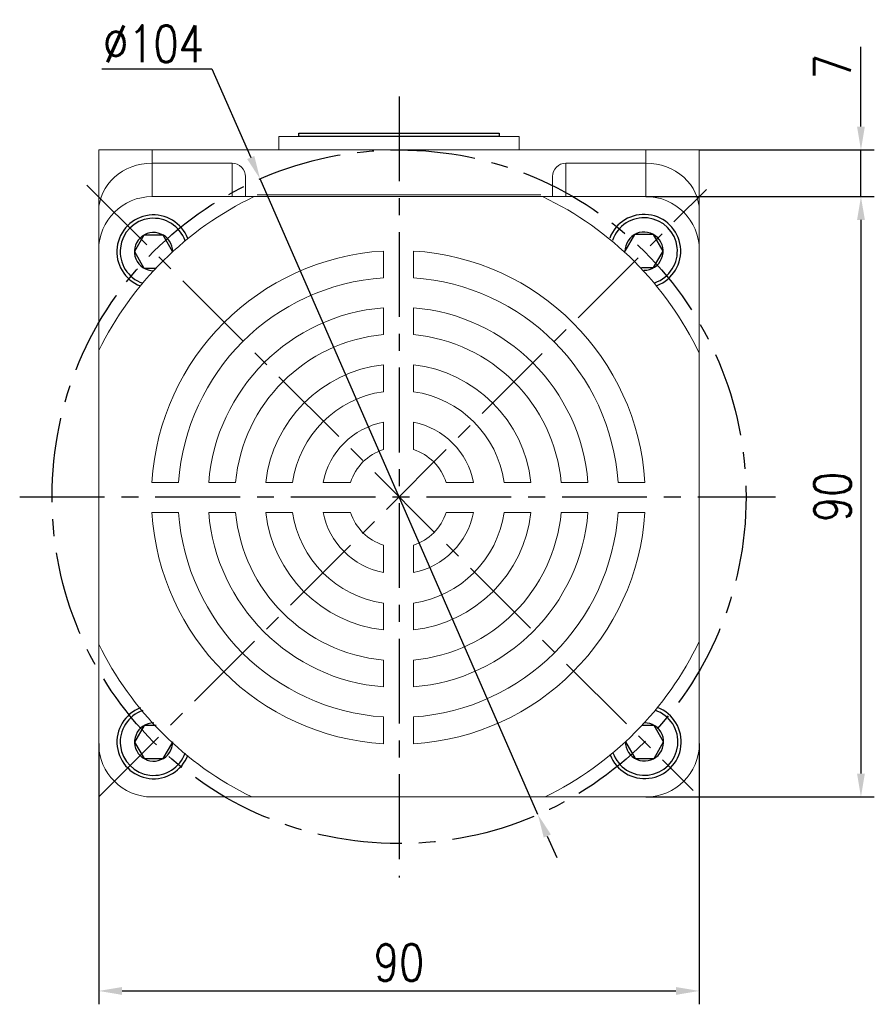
# Model space of a CAD drawing. Header units: inches. Extents: x 837 to 6223, y -2862 to 3098.
# Tile 47 of 139: x 3917 to 4045, y -448 to -300. Entities that reach past the tile are written whole.
import ezdxf

# ---------------------------------------------------------------- set-up
doc = ezdxf.new("R2010")
doc.units = ezdxf.units.IN
doc.header["$LTSCALE"] = 10
doc.header["$MEASUREMENT"] = 0
doc.linetypes.add('CENTER', pattern=[10.16, 6.35, -1.27, 1.27, -1.27])
for name, color, linetype in [('1轮廓实线层', 7, 'Continuous'), ('3中心线层', 1, 'CENTER'), ('7标注层', 4, 'Continuous')]:
    doc.layers.add(name, color=color, linetype=linetype)
doc.styles.add('TH_GBDIM', font='romans.shx', dxfattribs={"width": 0.8, "bigfont": 'gbcbig.shx'})
doc.dimstyles.new('TH_GBDIM', dxfattribs={"dimtxt": 3.5, "dimasz": 2.5, "dimexe": 2, "dimexo": 0, "dimgap": 1, "dimtad": 1, "dimdec": 4, "dimdsep": 46, "dimtxsty": 'TH_GBDIM', "dimcen": 0.09, "dimclrd": 4, "dimclre": 4, "dimclrt": 3, "dimadec": 0, "dimazin": 0, "dimtfac": 1, "dimtdec": 4, "dimtmove": 0, "dimatfit": 3, "dimfxl": 1, "dimtzin": 0, "dimarcsym": 0})

# ---------------------------------------------------------------- blocks, each defined once
blk = doc.blocks.new('*D770')
at = {"layer": '7标注层', "color": 4, "lineweight": -2, "transparency": 16777216}
for p, q in [((3928.69, -408.56), (3928.69, -447.64)), ((4018.69, -408.56), (4018.69, -447.64)), ((3932.19, -445.64), (4015.19, -445.64))]:
    blk.add_line(p, q, dxfattribs=at)
at = {"layer": '7标注层', "color": 4, "transparency": 16777216}
for points in [[(3932.19, -445.06), (3932.19, -446.23), (3928.69, -445.64)], [(4015.19, -445.06), (4015.19, -446.23), (4018.69, -445.64)]]:
    blk.add_solid(points, dxfattribs=at)
at = {"layer": 'Defpoints', "color": 0, "transparency": 16777216}
for p in [(3928.69, -408.56), (4018.69, -408.56), (4018.69, -445.64)]:
    blk.add_point(p, dxfattribs=at)
at = {"layer": '7标注层', "color": 3, "transparency": 16777216, "insert": (3973.69, -441.39), "char_height": 5.5, "attachment_point": 5, "style": 'TH_GBDIM'}
blk.add_mtext('90', dxfattribs=at)
blk = doc.blocks.new('*D771')
at = {"layer": '7标注层', "color": 4, "lineweight": -2, "transparency": 16777216}
for p, q in [((4010.69, -326.56), (4044.91, -326.56)), ((4042.91, -330.06), (4042.91, -413.06)), ((4010.69, -416.56), (4044.91, -416.56))]:
    blk.add_line(p, q, dxfattribs=at)
at = {"layer": '7标注层', "color": 4, "transparency": 16777216}
for points in [[(4042.33, -330.06), (4043.5, -330.06), (4042.91, -326.56)], [(4042.33, -413.06), (4043.5, -413.06), (4042.91, -416.56)]]:
    blk.add_solid(points, dxfattribs=at)
at = {"layer": 'Defpoints', "color": 0, "transparency": 16777216}
for p in [(4010.69, -326.56), (4010.69, -416.56), (4042.91, -416.56)]:
    blk.add_point(p, dxfattribs=at)
at = {"layer": '7标注层', "color": 3, "transparency": 16777216, "insert": (4038.66, -371.56), "char_height": 5.5, "attachment_point": 5, "rotation": 90, "style": 'TH_GBDIM'}
blk.add_mtext('90', dxfattribs=at)
blk = doc.blocks.new('*D772')
at = {"layer": '7标注层', "color": 4, "lineweight": -2, "transparency": 16777216}
for p, q in [((4042.91, -316.06), (4042.91, -304.13)), ((4018.69, -319.56), (4044.91, -319.56)), ((4042.91, -326.56), (4042.91, -319.56)), ((4019.75, -326.56), (4044.91, -326.56)), ((4042.91, -330.06), (4042.91, -333.56))]:
    blk.add_line(p, q, dxfattribs=at)
at = {"layer": '7标注层', "color": 4, "transparency": 16777216}
for points in [[(4042.33, -316.06), (4043.5, -316.06), (4042.91, -319.56)], [(4042.33, -330.06), (4043.5, -330.06), (4042.91, -326.56)]]:
    blk.add_solid(points, dxfattribs=at)
at = {"layer": 'Defpoints', "color": 0, "transparency": 16777216}
for p in [(4018.69, -319.56), (4019.75, -326.56), (4042.91, -326.56)]:
    blk.add_point(p, dxfattribs=at)
at = {"layer": '7标注层', "color": 3, "transparency": 16777216, "insert": (4038.66, -307.09), "char_height": 5.5, "attachment_point": 5, "rotation": 90, "style": 'TH_GBDIM'}
blk.add_mtext('7', dxfattribs=at)
blk = doc.blocks.new('*D653')
at = {"layer": '7标注层', "color": 4, "lineweight": -2, "transparency": 16777216}
for p, q in [((3929.16, -307.4), (3945.66, -307.4)), ((3945.66, -307.4), (3951.47, -320.7)), ((3994.51, -419.21), (3952.87, -323.91)), ((3995.91, -422.42), (3997.32, -425.62))]:
    blk.add_line(p, q, dxfattribs=at)
at = {"layer": '7标注层', "color": 4, "transparency": 16777216}
for points in [[(3952.01, -320.47), (3950.94, -320.93), (3952.87, -323.91)], [(3996.45, -422.18), (3995.38, -422.65), (3994.51, -419.21)]]:
    blk.add_solid(points, dxfattribs=at)
at = {"layer": 'Defpoints', "color": 0, "transparency": 16777216}
for p in [(3952.87, -323.91), (3994.51, -419.21)]:
    blk.add_point(p, dxfattribs=at)
at = {"layer": '7标注层', "color": 3, "transparency": 16777216, "insert": (3936.91, -303.65), "char_height": 5.5, "attachment_point": 5, "style": 'TH_GBDIM'}
blk.add_mtext('∅104', dxfattribs=at)

msp = doc.modelspace()

# ---------------------------------------------------------------- linework, layer by layer
at = {"color": 7, "linetype": 'Continuous', "lineweight": 15}
for p, q in [((3955.69402, -317.55836), (3991.69402, -317.55836)), ((3928.69402, -319.55836), (3936.69402, -319.55836)), ((3928.69402, -328.72741), (3928.69402, -319.55837)), ((3936.69402, -319.55836), (3936.69402, -321.55837)), ((3936.69402, -319.55836), (4010.69402, -319.55836)), ((4010.69402, -321.55837), (4010.69402, -319.55836)), ((4010.69402, -319.55836), (4018.69402, -319.55836)), ((4018.69402, -319.55836), (4018.69402, -328.7274)), ((3936.69402, -321.55837), (3936.69402, -326.55836)), ((3948.69402, -321.55837), (3936.69402, -321.55837)), ((3948.69402, -326.55836), (3948.69402, -321.55837)), ((3998.69402, -321.55837), (3998.69402, -326.55836)), ((3998.69402, -321.55837), (4010.69402, -321.55837)), ((4010.69402, -326.55836), (4010.69402, -321.55837)), ((3950.69402, -323.57041), (3950.69402, -326.55836)), ((3996.69402, -326.55836), (3996.69402, -323.57041)), ((4010.69402, -326.55836), (3936.69402, -326.55836)), ((3952.42344, -326.30836), (3994.9646, -326.30836)), ((3928.69402, -334.55837), (3928.69402, -328.72741)), ((4018.69402, -328.7274), (4018.69402, -334.55836)), ((3928.69402, -334.55837), (3928.69402, -332.05837)), ((4018.69402, -332.05836), (4018.69402, -334.55836)), ((3928.69402, -334.55837), (3928.69402, -408.55836)), ((3971.34685, -338.72355), (3971.34685, -334.71523)), ((3975.84685, -338.72355), (3975.84685, -334.71523)), ((4018.69402, -408.55836), (4018.69402, -334.55836)), ((3971.34685, -347.25029), (3971.34685, -343.23571)), ((3975.84685, -347.25029), (3975.84685, -343.23571)), ((3971.34685, -355.80575), (3971.34685, -351.77372)), ((3975.84685, -355.80575), (3975.84685, -351.77372)), ((3971.34685, -364.49221), (3971.34685, -360.36901)), ((3975.84685, -364.49221), (3975.84685, -360.36901)), ((3940.67364, -369.39676), (3936.66532, -369.39676)), ((3945.1858, -369.39676), (3949.20038, -369.39676)), ((3953.72381, -369.39676), (3957.75584, -369.39676)), ((3966.4423, -369.39676), (3962.3191, -369.39676)), ((3980.75139, -369.39676), (3984.87459, -369.39676)), ((3989.43785, -369.39676), (3993.46988, -369.39676)), ((3997.99331, -369.39676), (4002.00789, -369.39676)), ((4006.52005, -369.39676), (4010.52837, -369.39676)), ((3940.67364, -373.89676), (3936.66532, -373.89676)), ((3945.1858, -373.89676), (3949.20038, -373.89676)), ((3953.72381, -373.89676), (3957.75584, -373.89676)), ((3966.4423, -373.89676), (3962.3191, -373.89676)), ((3980.75139, -373.89676), (3984.87459, -373.89676)), ((3989.43785, -373.89676), (3993.46988, -373.89676)), ((3997.99331, -373.89676), (4002.00789, -373.89676)), ((4006.52005, -373.89676), (4010.52837, -373.89676)), ((3971.34685, -378.8013), (3971.34685, -382.9245)), ((3975.84685, -378.8013), (3975.84685, -382.9245)), ((3971.34685, -387.48776), (3971.34685, -391.51979)), ((3975.84685, -387.48776), (3975.84685, -391.51979)), ((3971.34685, -396.04322), (3971.34685, -400.0578)), ((3975.84685, -396.04322), (3975.84685, -400.0578)), ((3971.34685, -404.56996), (3971.34685, -408.57828)), ((3975.84685, -404.56996), (3975.84685, -408.57828)), ((3936.69402, -416.55836), (4010.69402, -416.55836))]:
    msp.add_line(p, q, dxfattribs=at)
for centre, radius, start, end in [((3936.69402, -334.55836), 8, 90, 180), ((3973.59685, -371.64676), 50, 115.6085787, 153.9037719), ((3973.59685, -371.64676), 50, 25.5852807, 64.3914213), ((4010.69402, -334.55836), 8, 0, 90), ((3973.59685, -371.64676), 37, 93.4863538, 176.5136462), ((3973.59685, -371.64676), 37, 3.4863538, 86.5136462), ((3973.59685, -371.64676), 33, 93.9095635, 176.0904365), ((3973.59685, -371.64676), 33, 3.9095635, 86.0904365), ((3973.59685, -371.64676), 28.5, 94.528063, 175.471937), ((3973.59685, -371.64676), 28.5, 4.528063, 85.471937), ((3973.59685, -371.64676), 24.5, 95.2692819, 174.7307181), ((3973.59685, -371.64676), 24.5, 5.2692819, 84.7307181), ((3973.59685, -371.64676), 20, 96.4594498, 173.5405502), ((3973.59685, -371.64676), 20, 6.4594498, 83.5405502), ((3973.59685, -371.64676), 16, 98.0840139, 171.9159861), ((3973.59685, -371.64676), 16, 8.0840139, 81.9159861), ((3973.59685, -371.64676), 11.5, 101.2828243, 168.7171757), ((3973.59685, -371.64676), 11.5, 11.2828243, 78.7171757), ((3973.59685, -371.64676), 7.5, 107.4576031, 162.5423969), ((3973.59685, -371.64676), 7.5, 17.4576031, 72.5423969), ((3973.59685, -371.64676), 37, 183.4863538, 266.5136462), ((3973.59685, -371.64676), 33, 183.9095635, 266.0904365), ((3973.59685, -371.64676), 28.5, 184.528063, 265.471937), ((3973.59685, -371.64676), 24.5, 185.2692819, 264.7307181), ((3973.59685, -371.64676), 20, 186.4594498, 263.5405502), ((3973.59685, -371.64676), 16, 188.0840139, 261.9159861), ((3973.59685, -371.64676), 11.5, 191.2828243, 258.7171757), ((3973.59685, -371.64676), 7.5, 197.4576031, 252.5423969), ((3973.59685, -371.64676), 7.5, 287.4576031, 342.5423969), ((3973.59685, -371.64676), 11.5, 281.2828243, 348.7171757), ((3973.59685, -371.64676), 16, 278.0840139, 351.9159861), ((3973.59685, -371.64676), 20, 276.4594498, 353.5405502), ((3973.59685, -371.64676), 33, 273.9095635, 356.0904365), ((3973.59685, -371.64676), 37, 273.4863538, 356.5136462), ((3973.59685, -371.64676), 24.5, 275.2692819, 354.7307181), ((3973.59685, -371.64676), 28.5, 274.528063, 355.471937), ((3973.59685, -371.64676), 50, 206.0962281, 243.9266589), ((3973.59685, -371.64676), 50, 296.0733411, 334.4147193), ((3936.69402, -408.55836), 8, 180, 270), ((4010.69402, -408.55836), 8, 270, 0)]:
    msp.add_arc(centre, radius, start, end, dxfattribs=at)
for centre, major_axis, ratio, start_param, end_param in [((3936.69402, -328.7274), (8, 0), 0.896129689, 1.570796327, 3.141592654), ((3948.69402, -323.5704), (0, 2.01204), 0.994016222, 4.71238898, 6.283185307), ((3998.69402, -323.5704), (0, -2.01204), 0.994016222, 3.141592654, 4.71238898), ((4010.69402, -328.7274), (8, 0), 0.896129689, 0, 1.570796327)]:
    msp.add_ellipse(centre, major_axis=major_axis, ratio=ratio, start_param=start_param, end_param=end_param, dxfattribs=at)
for points in [[(3955.69402, -317.55836), (3955.69402, -319.55836)], [(3991.69402, -319.55836), (3991.69402, -317.55836)]]:
    msp.add_open_spline(points, degree=1, dxfattribs=at)
at = {"layer": '1轮廓实线层'}
for p, q in [((3958.69402, -317.55836), (3958.69402, -317.05836)), ((3958.69402, -317.05836), (3988.69402, -317.05836)), ((3988.69402, -317.05836), (3988.69402, -317.55836)), ((3988.69402, -317.55836), (3958.69402, -317.55836)), ((3935.4743, -332.33216), (3934.0443, -334.80899)), ((3938.3343, -332.33216), (3935.4743, -332.33216)), ((3939.7643, -334.80899), (3938.3343, -332.33216)), ((4008.97646, -332.25495), (4007.54646, -334.73179)), ((4011.83646, -332.25495), (4008.97646, -332.25495)), ((4013.26646, -334.73179), (4011.83646, -332.25495)), ((3934.0443, -334.80899), (3935.4743, -337.28582)), ((3939.74501, -334.8424), (3939.7643, -334.80899)), ((4007.54646, -334.73179), (4007.59306, -334.8125)), ((4011.83646, -337.20862), (4013.26646, -334.73179)), ((3935.4743, -337.28582), (3937.27928, -337.28582)), ((4010.01833, -337.20862), (4011.83646, -337.20862)), ((3935.4933, -405.84992), (3934.0633, -408.32675)), ((3937.29718, -405.84992), (3935.4933, -405.84992)), ((4011.91496, -405.82969), (4010.09231, -405.82969)), ((4013.34496, -408.30652), (4011.91496, -405.82969)), ((3934.0633, -408.32675), (3935.4933, -410.80358)), ((3938.3533, -410.80358), (3939.7833, -408.32675)), ((3939.7833, -408.32675), (3939.76221, -408.29022)), ((4007.66432, -408.23835), (4007.62496, -408.30652)), ((4007.62496, -408.30652), (4009.05496, -410.78335)), ((4011.91496, -410.78335), (4013.34496, -408.30652)), ((3935.4933, -410.80358), (3938.3533, -410.80358)), ((4009.05496, -410.78335), (4011.91496, -410.78335))]:
    msp.add_line(p, q, dxfattribs=at)
for centre, radius, start, end in [((3936.9043, -334.80899), 5.5, 20.917377, 249.1317892), ((3936.9043, -334.80899), 5, 18.9722169, 251.0769493), ((4010.40646, -334.73179), 5.5, 290.8390044, 159.3251244), ((4010.40646, -334.73179), 5, 288.8776932, 161.2864356), ((3936.9043, -334.80899), 2.86, 359.6869279, 270.3622382), ((4010.40646, -334.73179), 2.86, 269.4028564, 180.7612725), ((3936.9233, -408.32675), 5.5, 110.8977948, 339.1122772), ((3936.9233, -408.32675), 5, 108.9526305, 341.0574415), ((4010.48496, -408.30652), 5.5, 200.7969738, 69.283384), ((4010.48496, -408.30652), 5, 198.8356453, 71.2447125), ((3936.9233, -408.32675), 2.86, 89.6672928, 0.3427792), ((4010.48496, -408.30652), 2.86, 179.360605, 90.7197528)]:
    msp.add_arc(centre, radius, start, end, dxfattribs=at)
at = {"layer": '3中心线层', "ltscale": 0.2}
for p, q in [((3973.69402, -311.56143), (3973.69402, -428.62874)), ((3926.91837, -324.83434), (4017.78316, -415.59648)), ((3928.69402, -416.55748), (4019.75017, -325.48532)), ((3916.85367, -371.55836), (4030.10405, -371.55836))]:
    msp.add_line(p, q, dxfattribs=at)
msp.add_circle((3973.69402, -371.55836), 52, dxfattribs=at)

# ---------------------------------------------------------------- dimensions: what is measured, and where the dimension line sits
at = {"layer": '7标注层'}
dim = msp.add_diameter_dim_2p(p1=(3994.51335, -419.20871), p2=(3952.87469, -323.90802), dimstyle='TH_GBDIM', override={"dimtxt": 5.5, "dimasz": 3.5, "dimtoh": 1, "dimdec": 0}, dxfattribs=at)
dim.commit()
dim.dimension.update_dxf_attribs({"geometry": '*D653', "text_midpoint": (3936.90901, -307.39856), "dimtype": 163})
for base, p1, p2, picture, middle in [((4042.91242, -326.55836), (4018.69402, -319.55836), (4019.75017, -326.55836), '*D772', (4042.91242, -307.0917)), ((4042.91242, -416.55836), (4010.69402, -326.55836), (4010.69402, -416.55836), '*D771', (4042.91242, -371.55836))]:
    dim = msp.add_linear_dim(base=base, p1=p1, p2=p2, angle=90, dimstyle='TH_GBDIM', override={"dimtxt": 5.5, "dimasz": 3.5, "dimgap": 1.5, "dimdec": 1, "dimadec": 1}, dxfattribs=at)
    dim.commit()
    dim.dimension.update_dxf_attribs({"geometry": picture, "text_midpoint": middle, "dimtype": 160})
dim = msp.add_linear_dim(base=(4018.69402, -445.64388), p1=(3928.69402, -408.55836), p2=(4018.69402, -408.55836), dimstyle='TH_GBDIM', override={"dimtxt": 5.5, "dimasz": 3.5, "dimgap": 1.5, "dimdec": 1, "dimadec": 1}, dxfattribs=at)
dim.commit()
dim.dimension.update_dxf_attribs({"geometry": '*D770', "text_midpoint": (3973.69402, -445.64388), "dimtype": 160})

doc.saveas('drawing.dxf')
